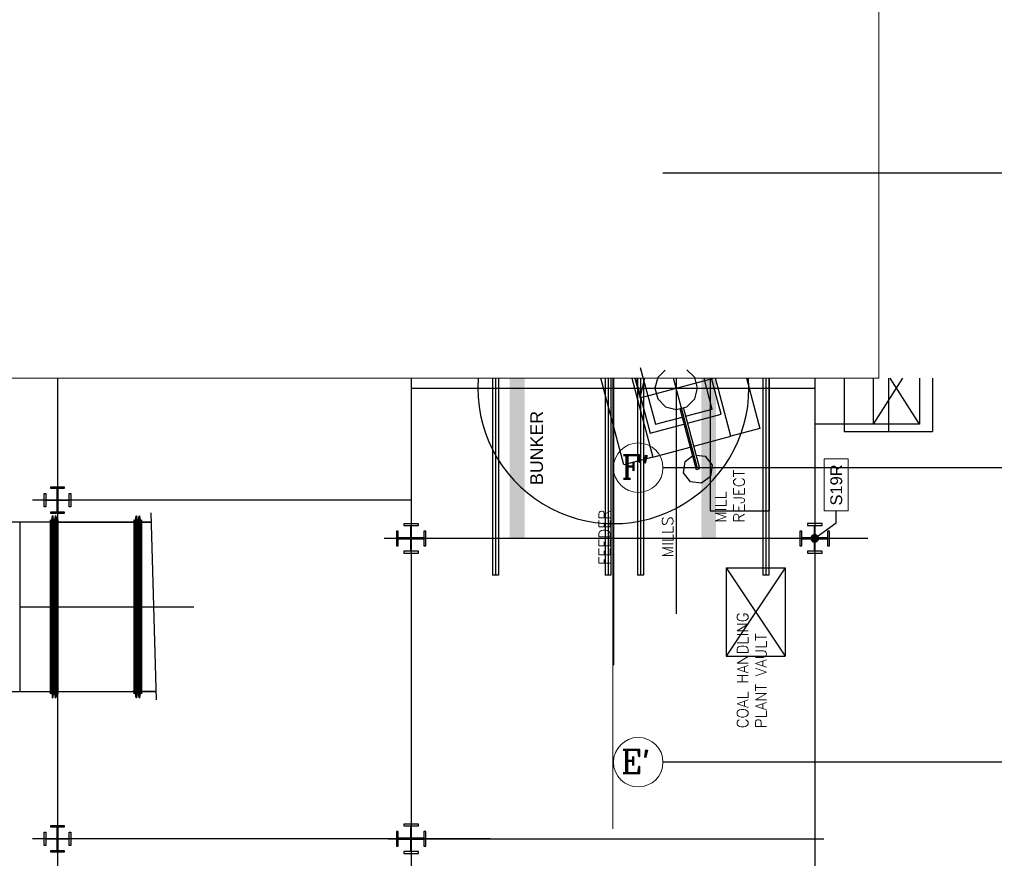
# Model space of a CAD drawing. Header units: inches. Extents: x 0 to 1544102, y -487208 to 23144100.
# Tile 26 of 256: x 37299 to 41477, y -136243 to -132683. Entities that reach past the tile are written whole.
import ezdxf
from ezdxf import colors
from ezdxf.entities.mleader import LeaderData, LeaderLine
from ezdxf.enums import TextEntityAlignment as Align
from ezdxf.math import Vec2, Vec3

# ---------------------------------------------------------------- set-up
doc = ezdxf.new("R2010")
doc.units = ezdxf.units.IN
doc.header["$LTSCALE"] = 1800
doc.header["$MEASUREMENT"] = 0
for name, pattern in [('CENTER', [2, 1.25, -0.25, 0.25, -0.25]), ('CENTER2', [1.125, 0.75, -0.125, 0.125, -0.125]), ('PHANTOM', [63.5, 31.75, -6.35, 6.35, -6.35, 6.35, -6.35])]:
    doc.linetypes.add(name, pattern=pattern)
doc.layers.get('0').update_dxf_attribs({"color": 253, "lineweight": 9})
for name, color, linetype in [('1_01_COAL_MILL_A', 7, 'Continuous'), ('1_01_FURNACE', 7, 'CENTER'), ('1_01_HOT_SA_TO_WINDBOX', 7, 'Continuous'), ('1_01_STEEL_TIER1', 7, 'Continuous'), ('1_COLD_PA_TO_APH', 7, 'Continuous'), ('4_01_HOT_PA_TO_MILLS', 7, 'Continuous'), ('CENTER', 10, 'CENTER'), ('Column-Tags', 252, 'Continuous'), ('DIMTEXT', 132, 'Continuous'), ('DIMTEXT-CL', 132, 'CENTER'), ('FUEL-MILL-CL', 32, 'CENTER'), ('GRID', 251, 'CENTER'), ('STEEL-COLUMNS-CL', 252, 'CENTER'), ('TEXT', 3, 'Continuous')]:
    doc.layers.add(name, color=color, linetype=linetype)
doc.layers.add('DIM', color=4, linetype='Continuous', lineweight=18)
doc.layers.add('Y Center---yog', color=3, linetype='CENTER2', lineweight=13)
doc.styles.add('ROMANC', font='ROMANC.SHX')
doc.styles.add('Squish', font='simplex.shx', dxfattribs={"width": 0.8})
doc.styles.get("Standard").update_dxf_attribs({"font": 'arial.ttf'})

# ---------------------------------------------------------------- blocks, each defined once
blk = doc.blocks.new('COLTAG')
at = {"transparency": 16777216}
blk.add_lwpolyline([(555, 1242), (2322, 1242), (2322, 424), (555, 424)], close=True, dxfattribs=at)
blk.add_attdef('COL', text='', height=400, dxfattribs=at).set_placement((1439, 833), align=Align.MIDDLE_CENTER)
blk = doc.blocks.new('_Dot')
at = {"color": 0, "linetype": 'ByBlock', "lineweight": -2}
blk.add_line((-0.5, 0), (-1, 0), dxfattribs=at)
at = {"color": 0, "linetype": 'ByBlock', "const_width": 0.5}
blk.add_lwpolyline([(-0.25, 0, 1), (0.25, 0, 1)], format="xyb", close=True, dxfattribs=at)

msp = doc.modelspace()

# ---------------------------------------------------------------- linework, layer by layer
at = {"color": 8}
for centre in [(39923.54, -134584.93), (39923.54, -134584.93), (39923.54, -135834.93), (39923.54, -135834.93)]:
    msp.add_circle(centre, 105.04, dxfattribs=at)
at = {"layer": '1_01_COAL_MILL_A', "color": 8}
for p, q in [((39931.53, -134159.05), (39996.24, -134400.53)), ((40037.36, -134170.9), (40006.14, -134202.13)), ((40163.11, -134202.13), (40129.94, -134168.95)), ((39862.92, -134573.1), (39764.38, -134205.33)), ((39895.86, -134205.33), (39985.59, -134540.23)), ((39911.58, -134205.33), (39974.14, -134438.8)), ((40006.14, -134202.13), (39994, -134247.44)), ((40175.25, -134247.44), (40163.11, -134202.13)), ((40237.72, -134335.83), (40202.75, -134205.33)), ((40275.99, -134357.92), (40235.1, -134205.33)), ((40316.78, -134451.49), (40250.82, -134205.33)), ((40382.3, -134205.33), (40439.46, -134418.62)), ((39994, -134247.44), (40006.14, -134292.75)), ((40163.11, -134292.75), (40175.25, -134247.44)), ((40006.14, -134292.75), (40039.31, -134325.92)), ((40129.94, -134325.92), (40163.11, -134292.75)), ((40039.31, -134325.92), (40084.62, -134338.06)), ((40084.62, -134338.06), (40129.94, -134325.92)), ((40099.63, -134334.04), (40168.86, -134592.39)), ((40184.25, -134588.27), (40115.03, -134329.92)), ((40124.72, -134366.1), (40237.72, -134335.83)), ((39996.24, -134400.53), (40109.33, -134370.23)), ((40132.81, -134396.29), (40275.99, -134357.92)), ((39974.14, -134438.8), (40117.42, -134400.41)), ((40439.46, -134418.62), (40316.78, -134451.49)), ((40158.94, -134493.79), (40316.78, -134451.49)), ((39985.59, -134540.23), (40143.54, -134497.91)), ((39985.59, -134540.23), (39862.92, -134573.1)), ((40122.38, -134559.09), (40153.53, -134535.19)), ((40168.93, -134531.1), (40207.75, -134536.22)), ((40207.75, -134536.22), (40236.88, -134574.17)), ((40116.13, -134606.52), (40122.38, -134559.09)), ((40168.86, -134592.39), (40184.25, -134588.27)), ((40236.88, -134574.17), (40230.63, -134621.59)), ((40145.25, -134644.47), (40116.13, -134606.52)), ((40230.63, -134621.59), (40192.68, -134650.71)), ((40192.68, -134650.71), (40145.25, -134644.47))]:
    msp.add_line(p, q, dxfattribs=at)
at = {"layer": '1_01_FURNACE', "color": 8}
msp.add_line((40984.83, -134205.33), (40984.83, -134430.66), dxfattribs=at)
at = {"layer": '1_01_HOT_SA_TO_WINDBOX', "color": 8}
for p, q in [((37430.04, -135544.37, 4128.13), (37430.04, -134806.62, 4128.13)), ((37430.04, -134806.62, 4128.13), (37430.42, -134806.62, 4128.13)), ((37430.04, -134806.62, 4128.13), (37430.04, -135544.37, 4128.13)), ((37430.42, -134806.62, 4128.13), (37430.04, -134806.62, 4128.13)), ((37430.04, -135544.37, 4128.13), (37430.04, -134806.62, 4128.13)), ((37430.04, -134806.62, 4128.13), (37430.42, -134806.62, 4128.13)), ((37430.04, -134806.62, 4128.13), (37430.04, -135544.37, 4128.13)), ((37430.42, -134806.62, 4128.13), (37430.04, -134806.62, 4128.13)), ((37430.42, -134806.62, 4128.13), (37430.42, -135544.37, 4128.13)), ((37430.42, -135544.37, 4128.13), (37430.42, -134806.62, 4128.13)), ((37430.42, -134806.62, 4128.13), (37430.42, -135544.37, 4128.13)), ((37430.42, -135544.37, 4128.13), (37430.42, -134806.62, 4128.13)), ((37434.17, -134816.12, 4128.13), (37438.54, -134789.12, 4128.13)), ((37438.54, -134789.12, 4128.13), (37434.17, -134816.12, 4128.13)), ((37434.17, -134816.12, 4128.13), (37438.54, -134789.12, 4128.13)), ((37438.54, -134789.12, 4128.13), (37434.17, -134816.12, 4128.13)), ((37440.42, -134789.12, 4128.13), (37438.54, -134789.12, 4128.13)), ((37438.54, -134789.12, 4128.13), (37438.54, -135561.87, 4128.13)), ((37438.54, -135561.87, 4128.13), (37438.54, -134789.12, 4128.13)), ((37440.42, -134789.12, 4128.13), (37438.54, -134789.12, 4128.13)), ((37440.42, -134789.12, 4128.13), (37438.54, -134789.12, 4128.13)), ((37438.54, -134789.12, 4128.13), (37438.54, -135561.87, 4128.13)), ((37438.54, -135561.87, 4128.13), (37438.54, -134789.12, 4128.13)), ((37440.42, -134789.12, 4128.13), (37438.54, -134789.12, 4128.13)), ((37444.79, -134816.12, 4128.13), (37440.42, -134789.12, 4128.13)), ((37440.42, -134789.12, 4128.13), (37440.42, -135561.87, 4128.13)), ((37444.79, -134816.12, 4128.13), (37440.42, -134789.12, 4128.13)), ((37440.42, -135561.87, 4128.13), (37440.42, -134789.12, 4128.13)), ((37444.79, -134816.12, 4128.13), (37440.42, -134789.12, 4128.13)), ((37440.42, -134789.12, 4128.13), (37440.42, -135561.87, 4128.13)), ((37444.79, -134816.12, 4128.13), (37440.42, -134789.12, 4128.13)), ((37440.42, -135561.87, 4128.13), (37440.42, -134789.12, 4128.13)), ((37451.04, -134789.12, 4128.13), (37446.67, -134816.12, 4128.13)), ((37446.67, -134816.12, 4128.13), (37451.04, -134789.12, 4128.13)), ((37451.04, -134789.12, 4128.13), (37446.67, -134816.12, 4128.13)), ((37446.67, -134816.12, 4128.13), (37451.04, -134789.12, 4128.13)), ((37452.92, -134789.12, 4128.13), (37451.04, -134789.12, 4128.13)), ((37451.04, -134789.12, 4128.13), (37451.04, -135561.87, 4128.13)), ((37451.04, -134789.12, 4128.13), (37452.92, -134789.12, 4128.13)), ((37451.04, -135561.87, 4128.13), (37451.04, -134789.12, 4128.13)), ((37452.92, -134789.12, 4128.13), (37451.04, -134789.12, 4128.13)), ((37451.04, -134789.12, 4128.13), (37451.04, -135561.87, 4128.13)), ((37451.04, -134789.12, 4128.13), (37452.92, -134789.12, 4128.13)), ((37451.04, -135561.87, 4128.13), (37451.04, -134789.12, 4128.13)), ((37457.29, -134816.12, 4128.13), (37452.92, -134789.12, 4128.13)), ((37452.92, -134789.12, 4128.13), (37452.92, -135561.87, 4128.13)), ((37452.92, -134789.12, 4128.13), (37452.92, -135561.87, 4128.13)), ((37452.92, -134789.12, 4128.13), (37457.29, -134816.12, 4128.13)), ((37457.29, -134816.12, 4128.13), (37452.92, -134789.12, 4128.13)), ((37452.92, -134789.12, 4128.13), (37452.92, -135561.87, 4128.13)), ((37452.92, -134789.12, 4128.13), (37452.92, -135561.87, 4128.13)), ((37452.92, -134789.12, 4128.13), (37457.29, -134816.12, 4128.13)), ((37460.92, -135544.37, 4128.13), (37460.92, -134806.62, 4128.13)), ((37460.92, -134806.62, 4128.13), (37461.29, -134806.62, 4128.13)), ((37460.92, -134806.62, 4128.13), (37460.92, -135544.37, 4128.13)), ((37461.29, -134806.62, 4128.13), (37460.92, -134806.62, 4128.13)), ((37460.92, -135544.37, 4128.13), (37460.92, -134806.62, 4128.13)), ((37460.92, -134806.62, 4128.13), (37461.29, -134806.62, 4128.13)), ((37460.92, -134806.62, 4128.13), (37460.92, -135544.37, 4128.13)), ((37461.29, -134806.62, 4128.13), (37460.92, -134806.62, 4128.13)), ((37461.29, -134806.62, 4128.13), (37461.29, -135544.37, 4128.13)), ((37461.29, -135544.37, 4128.13), (37461.29, -134806.62, 4128.13)), ((37461.29, -134806.62, 4128.13), (37461.29, -135544.37, 4128.13)), ((37461.29, -135544.37, 4128.13), (37461.29, -134806.62, 4128.13)), ((37784.79, -134806.62, 4128.13), (37784.79, -135544.37, 4128.13)), ((37785.17, -134806.62, 4128.13), (37784.79, -134806.62, 4128.13)), ((37784.79, -135544.37, 4128.13), (37784.79, -134806.62, 4128.13)), ((37784.79, -134806.62, 4128.13), (37785.17, -134806.62, 4128.13)), ((37784.79, -134806.62, 4128.13), (37784.79, -135544.37, 4128.13)), ((37785.17, -134806.62, 4128.13), (37784.79, -134806.62, 4128.13)), ((37784.79, -135544.37, 4128.13), (37784.79, -134806.62, 4128.13)), ((37784.79, -134806.62, 4128.13), (37785.17, -134806.62, 4128.13)), ((37785.17, -135544.37, 4128.13), (37785.17, -134806.62, 4128.13)), ((37785.17, -134806.62, 4128.13), (37785.17, -135544.37, 4128.13)), ((37785.17, -135544.37, 4128.13), (37785.17, -134806.62, 4128.13)), ((37785.17, -134806.62, 4128.13), (37785.17, -135544.37, 4128.13)), ((37788.92, -134816.12, 4128.13), (37793.29, -134789.12, 4128.13)), ((37788.92, -134816.12, 4128.13), (37793.29, -134789.12, 4128.13)), ((37788.92, -134816.12, 4128.13), (37793.29, -134789.12, 4128.13)), ((37788.92, -134816.12, 4128.13), (37793.29, -134789.12, 4128.13)), ((37793.29, -135561.87, 4128.13), (37793.29, -134789.12, 4128.13)), ((37793.29, -134789.12, 4128.13), (37795.17, -134789.12, 4128.13)), ((37793.29, -134789.12, 4128.13), (37793.29, -135561.87, 4128.13)), ((37793.29, -134789.12, 4128.13), (37795.17, -134789.12, 4128.13)), ((37793.29, -135561.87, 4128.13), (37793.29, -134789.12, 4128.13)), ((37793.29, -134789.12, 4128.13), (37795.17, -134789.12, 4128.13)), ((37793.29, -134789.12, 4128.13), (37793.29, -135561.87, 4128.13)), ((37793.29, -134789.12, 4128.13), (37795.17, -134789.12, 4128.13)), ((37795.17, -135561.87, 4128.13), (37795.17, -134789.12, 4128.13)), ((37795.17, -134789.12, 4128.13), (37799.54, -134816.12, 4128.13)), ((37795.17, -134789.12, 4128.13), (37799.54, -134816.12, 4128.13)), ((37795.17, -135561.87, 4128.13), (37795.17, -134789.12, 4128.13)), ((37795.17, -135561.87, 4128.13), (37795.17, -134789.12, 4128.13)), ((37795.17, -134789.12, 4128.13), (37799.54, -134816.12, 4128.13)), ((37795.17, -134789.12, 4128.13), (37799.54, -134816.12, 4128.13)), ((37795.17, -135561.87, 4128.13), (37795.17, -134789.12, 4128.13)), ((37801.42, -134816.12, 4128.13), (37805.79, -134789.12, 4128.13)), ((37801.42, -134816.12, 4128.13), (37805.79, -134789.12, 4128.13)), ((37801.42, -134816.12, 4128.13), (37805.79, -134789.12, 4128.13)), ((37801.42, -134816.12, 4128.13), (37805.79, -134789.12, 4128.13)), ((37805.79, -135561.87, 4128.13), (37805.79, -134789.12, 4128.13)), ((37805.79, -134789.12, 4128.13), (37807.67, -134789.12, 4128.13)), ((37805.79, -134789.12, 4128.13), (37807.67, -134789.12, 4128.13)), ((37805.79, -134789.12, 4128.13), (37805.79, -135561.87, 4128.13)), ((37805.79, -135561.87, 4128.13), (37805.79, -134789.12, 4128.13)), ((37805.79, -134789.12, 4128.13), (37807.67, -134789.12, 4128.13)), ((37805.79, -134789.12, 4128.13), (37807.67, -134789.12, 4128.13)), ((37805.79, -134789.12, 4128.13), (37805.79, -135561.87, 4128.13)), ((37807.67, -135561.87, 4128.13), (37807.67, -134789.12, 4128.13)), ((37807.67, -134789.12, 4128.13), (37812.04, -134816.12, 4128.13)), ((37807.67, -135561.87, 4128.13), (37807.67, -134789.12, 4128.13)), ((37807.67, -134789.12, 4128.13), (37812.04, -134816.12, 4128.13)), ((37807.67, -135561.87, 4128.13), (37807.67, -134789.12, 4128.13)), ((37807.67, -134789.12, 4128.13), (37812.04, -134816.12, 4128.13)), ((37807.67, -135561.87, 4128.13), (37807.67, -134789.12, 4128.13)), ((37807.67, -134789.12, 4128.13), (37812.04, -134816.12, 4128.13)), ((37815.67, -134806.62, 4128.13), (37815.67, -135544.37, 4128.13)), ((37816.04, -134806.62, 4128.13), (37815.67, -134806.62, 4128.13)), ((37815.67, -135544.37, 4128.13), (37815.67, -134806.62, 4128.13)), ((37815.67, -134806.62, 4128.13), (37816.04, -134806.62, 4128.13)), ((37815.67, -134806.62, 4128.13), (37815.67, -135544.37, 4128.13)), ((37816.04, -134806.62, 4128.13), (37815.67, -134806.62, 4128.13)), ((37815.67, -135544.37, 4128.13), (37815.67, -134806.62, 4128.13)), ((37815.67, -134806.62, 4128.13), (37816.04, -134806.62, 4128.13)), ((37816.04, -135544.37, 4128.13), (37816.04, -134806.62, 4128.13)), ((37816.04, -134806.62, 4128.13), (37816.04, -135544.37, 4128.13)), ((37816.04, -135544.37, 4128.13), (37816.04, -134806.62, 4128.13)), ((37816.04, -134806.62, 4128.13), (37816.04, -135544.37, 4128.13)), ((37430.04, -134816.12, 4128.13), (37179.54, -134816.12, 4128.13)), ((37430.04, -134816.12, 4128.13), (37299.42, -134816.12, 4128.13)), ((37299.42, -134816.12, 4128.13), (37299.42, -135534.87, 4128.13)), ((37299.42, -134816.12, 4128.13), (37299.42, -135534.87, 4128.13)), ((37430.04, -134816.12, 4128.13), (37299.42, -134816.12, 4128.13)), ((37430.04, -134816.12, 4128.13), (37299.42, -134816.12, 4128.13)), ((37299.42, -134816.12, 4128.13), (37299.42, -135534.87, 4128.13)), ((37299.42, -134816.12, 4128.13), (37299.42, -135534.87, 4128.13)), ((37430.04, -135534.87, 4128.13), (37430.04, -134816.12, 4128.13)), ((37430.04, -134816.12, 4128.13), (37430.04, -135534.87, 4128.13)), ((37430.04, -135534.87, 4128.13), (37430.04, -134816.12, 4128.13)), ((37430.04, -134816.12, 4128.13), (37430.04, -135534.87, 4128.13)), ((37430.42, -134816.12, 4128.13), (37430.42, -135534.87, 4128.13)), ((37434.17, -134816.12, 4128.13), (37430.42, -134816.12, 4128.13)), ((37430.42, -135534.87, 4128.13), (37430.42, -134816.12, 4128.13)), ((37430.42, -134816.12, 4128.13), (37434.17, -134816.12, 4128.13)), ((37430.42, -134816.12, 4128.13), (37430.42, -135534.87, 4128.13)), ((37434.17, -134816.12, 4128.13), (37430.42, -134816.12, 4128.13)), ((37430.42, -135534.87, 4128.13), (37430.42, -134816.12, 4128.13)), ((37430.42, -134816.12, 4128.13), (37434.17, -134816.12, 4128.13)), ((37434.17, -135534.87, 4128.13), (37434.17, -134816.12, 4128.13)), ((37434.17, -134816.12, 4128.13), (37434.17, -135534.87, 4128.13)), ((37434.17, -135534.87, 4128.13), (37434.17, -134816.12, 4128.13)), ((37434.17, -134816.12, 4128.13), (37434.17, -135534.87, 4128.13)), ((37444.79, -134816.12, 4128.13), (37444.79, -135534.87, 4128.13)), ((37446.67, -134816.12, 4128.13), (37444.79, -134816.12, 4128.13)), ((37446.67, -134816.12, 4128.13), (37444.79, -134816.12, 4128.13)), ((37444.79, -134816.12, 4128.13), (37444.79, -135534.87, 4128.13)), ((37444.79, -134816.12, 4128.13), (37444.79, -135534.87, 4128.13)), ((37446.67, -134816.12, 4128.13), (37444.79, -134816.12, 4128.13)), ((37446.67, -134816.12, 4128.13), (37444.79, -134816.12, 4128.13)), ((37444.79, -134816.12, 4128.13), (37444.79, -135534.87, 4128.13)), ((37446.67, -135534.87, 4128.13), (37446.67, -134816.12, 4128.13)), ((37446.67, -135534.87, 4128.13), (37446.67, -134816.12, 4128.13)), ((37446.67, -135534.87, 4128.13), (37446.67, -134816.12, 4128.13)), ((37446.67, -135534.87, 4128.13), (37446.67, -134816.12, 4128.13)), ((37457.29, -134816.12, 4128.13), (37457.29, -135534.87, 4128.13)), ((37460.92, -134816.12, 4128.13), (37457.29, -134816.12, 4128.13)), ((37457.29, -134816.12, 4128.13), (37460.92, -134816.12, 4128.13)), ((37457.29, -134816.12, 4128.13), (37457.29, -135534.87, 4128.13)), ((37457.29, -134816.12, 4128.13), (37457.29, -135534.87, 4128.13)), ((37460.92, -134816.12, 4128.13), (37457.29, -134816.12, 4128.13)), ((37457.29, -134816.12, 4128.13), (37460.92, -134816.12, 4128.13)), ((37457.29, -134816.12, 4128.13), (37457.29, -135534.87, 4128.13)), ((37460.92, -134816.12, 4128.13), (37460.92, -135534.87, 4128.13)), ((37460.92, -134816.12, 4128.13), (37460.92, -135534.87, 4128.13)), ((37460.92, -134816.12, 4128.13), (37460.92, -135534.87, 4128.13)), ((37460.92, -134816.12, 4128.13), (37460.92, -135534.87, 4128.13)), ((37461.29, -134816.12, 4128.13), (37784.79, -134816.12, 4128.13)), ((37461.29, -134816.12, 4128.13), (37461.29, -135534.87, 4128.13)), ((37461.29, -134816.12, 4128.13), (37461.29, -135534.87, 4128.13)), ((37784.79, -134816.12, 4128.13), (37461.29, -134816.12, 4128.13)), ((37461.29, -134816.12, 4128.13), (37784.79, -134816.12, 4128.13)), ((37461.29, -134816.12, 4128.13), (37461.29, -135534.87, 4128.13)), ((37461.29, -134816.12, 4128.13), (37461.29, -135534.87, 4128.13)), ((37784.79, -134816.12, 4128.13), (37461.29, -134816.12, 4128.13)), ((37597.29, -134816.12, 4128.13), (37672.29, -134816.12, 4128.13)), ((37597.29, -134816.12, 4128.13), (37672.29, -134816.12, 4128.13)), ((37784.79, -134816.12, 4128.13), (37784.79, -135534.87, 4128.13)), ((37784.79, -135534.87, 4128.13), (37784.79, -134816.12, 4128.13)), ((37784.79, -134816.12, 4128.13), (37784.79, -135534.87, 4128.13)), ((37784.79, -135534.87, 4128.13), (37784.79, -134816.12, 4128.13)), ((37785.17, -135534.87, 4128.13), (37785.17, -134816.12, 4128.13)), ((37788.92, -134816.12, 4128.13), (37785.17, -134816.12, 4128.13)), ((37785.17, -134816.12, 4128.13), (37785.17, -135534.87, 4128.13)), ((37788.92, -134816.12, 4128.13), (37785.17, -134816.12, 4128.13)), ((37785.17, -135534.87, 4128.13), (37785.17, -134816.12, 4128.13)), ((37788.92, -134816.12, 4128.13), (37785.17, -134816.12, 4128.13)), ((37785.17, -134816.12, 4128.13), (37785.17, -135534.87, 4128.13)), ((37788.92, -134816.12, 4128.13), (37785.17, -134816.12, 4128.13)), ((37788.92, -135534.87, 4128.13), (37788.92, -134816.12, 4128.13)), ((37788.92, -135534.87, 4128.13), (37788.92, -134816.12, 4128.13)), ((37788.92, -135534.87, 4128.13), (37788.92, -134816.12, 4128.13)), ((37788.92, -135534.87, 4128.13), (37788.92, -134816.12, 4128.13)), ((37799.54, -135534.87, 4128.13), (37799.54, -134816.12, 4128.13)), ((37799.54, -134816.12, 4128.13), (37801.42, -134816.12, 4128.13)), ((37799.54, -134816.12, 4128.13), (37801.42, -134816.12, 4128.13)), ((37799.54, -135534.87, 4128.13), (37799.54, -134816.12, 4128.13)), ((37799.54, -135534.87, 4128.13), (37799.54, -134816.12, 4128.13)), ((37799.54, -134816.12, 4128.13), (37801.42, -134816.12, 4128.13)), ((37799.54, -134816.12, 4128.13), (37801.42, -134816.12, 4128.13)), ((37799.54, -135534.87, 4128.13), (37799.54, -134816.12, 4128.13)), ((37801.42, -134816.12, 4128.13), (37801.42, -135534.87, 4128.13)), ((37801.42, -134816.12, 4128.13), (37801.42, -135534.87, 4128.13)), ((37801.42, -134816.12, 4128.13), (37801.42, -135534.87, 4128.13)), ((37801.42, -134816.12, 4128.13), (37801.42, -135534.87, 4128.13)), ((37812.04, -135534.87, 4128.13), (37812.04, -134816.12, 4128.13)), ((37812.04, -134816.12, 4128.13), (37815.67, -134816.12, 4128.13)), ((37812.04, -134816.12, 4128.13), (37815.67, -134816.12, 4128.13)), ((37812.04, -135534.87, 4128.13), (37812.04, -134816.12, 4128.13)), ((37812.04, -135534.87, 4128.13), (37812.04, -134816.12, 4128.13)), ((37812.04, -134816.12, 4128.13), (37815.67, -134816.12, 4128.13)), ((37812.04, -134816.12, 4128.13), (37815.67, -134816.12, 4128.13)), ((37812.04, -135534.87, 4128.13), (37812.04, -134816.12, 4128.13)), ((37815.67, -134816.12, 4128.13), (37815.67, -135534.87, 4128.13)), ((37815.67, -134816.12, 4128.13), (37815.67, -135534.87, 4128.13)), ((37815.67, -134816.12, 4128.13), (37815.67, -135534.87, 4128.13)), ((37815.67, -134816.12, 4128.13), (37815.67, -135534.87, 4128.13)), ((37816.04, -134816.12, 4128.13), (37857.56, -134816.12, 4128.13)), ((37857.56, -134816.12, 4128.13), (37816.04, -134816.12, 4128.13)), ((37816.04, -134816.12, 4128.13), (37816.04, -135534.87, 4128.13)), ((37816.04, -134816.12, 4128.13), (37816.04, -135534.87, 4128.13)), ((37857.56, -134816.12, 4128.13), (37816.04, -134816.12, 4128.13)), ((37816.04, -135534.87, 4128.13), (37816.04, -134816.12, 4128.13)), ((37816.04, -135534.87, 4128.13), (37816.04, -134816.12, 4128.13)), ((37816.04, -134816.12, 4128.13), (37857.56, -134816.12, 4128.13)), ((37299.42, -135175.5, 4128.13), (37430.04, -135175.5, 4128.13)), ((37299.42, -135175.5, 4128.13), (37430.04, -135175.5, 4128.13)), ((37461.29, -135175.5, 4128.13), (37430.04, -135175.5, 4128.13)), ((37461.29, -135175.5, 4128.13), (37430.04, -135175.5, 4128.13)), ((37461.29, -135175.5, 4128.13), (37784.79, -135175.5, 4128.13)), ((37461.29, -135175.5, 4128.13), (37784.79, -135175.5, 4128.13)), ((37816.04, -135175.5, 4128.13), (37784.79, -135175.5, 4128.13)), ((37816.04, -135175.5, 4128.13), (37784.79, -135175.5, 4128.13)), ((37816.04, -135175.5, 4128.13), (38037.92, -135175.5, 4128.13)), ((37816.04, -135175.5, 4128.13), (38037.92, -135175.5, 4128.13)), ((37179.54, -135534.87, 4128.13), (37430.04, -135534.87, 4128.13)), ((37299.42, -135534.87, 4128.13), (37430.04, -135534.87, 4128.13)), ((37299.42, -135534.87, 4128.13), (37430.04, -135534.87, 4128.13)), ((37299.42, -135534.87, 4128.13), (37430.04, -135534.87, 4128.13)), ((37430.42, -135544.37, 4128.13), (37430.04, -135544.37, 4128.13)), ((37430.04, -135544.37, 4128.13), (37430.42, -135544.37, 4128.13)), ((37430.42, -135544.37, 4128.13), (37430.04, -135544.37, 4128.13)), ((37430.04, -135544.37, 4128.13), (37430.42, -135544.37, 4128.13)), ((37430.42, -135534.87, 4128.13), (37434.17, -135534.87, 4128.13)), ((37434.17, -135534.87, 4128.13), (37430.42, -135534.87, 4128.13)), ((37430.42, -135534.87, 4128.13), (37434.17, -135534.87, 4128.13)), ((37434.17, -135534.87, 4128.13), (37430.42, -135534.87, 4128.13)), ((37434.17, -135534.87, 4128.13), (37438.54, -135561.87, 4128.13)), ((37434.17, -135534.87, 4128.13), (37438.54, -135561.87, 4128.13)), ((37434.17, -135534.87, 4128.13), (37438.54, -135561.87, 4128.13)), ((37434.17, -135534.87, 4128.13), (37438.54, -135561.87, 4128.13)), ((37440.42, -135561.87, 4128.13), (37444.79, -135534.87, 4128.13)), ((37440.42, -135561.87, 4128.13), (37444.79, -135534.87, 4128.13)), ((37440.42, -135561.87, 4128.13), (37444.79, -135534.87, 4128.13)), ((37440.42, -135561.87, 4128.13), (37444.79, -135534.87, 4128.13)), ((37444.79, -135534.87, 4128.13), (37446.67, -135534.87, 4128.13)), ((37444.79, -135534.87, 4128.13), (37446.67, -135534.87, 4128.13)), ((37444.79, -135534.87, 4128.13), (37446.67, -135534.87, 4128.13)), ((37444.79, -135534.87, 4128.13), (37446.67, -135534.87, 4128.13)), ((37446.67, -135534.87, 4128.13), (37451.04, -135561.87, 4128.13)), ((37451.04, -135561.87, 4128.13), (37446.67, -135534.87, 4128.13)), ((37446.67, -135534.87, 4128.13), (37451.04, -135561.87, 4128.13)), ((37451.04, -135561.87, 4128.13), (37446.67, -135534.87, 4128.13)), ((37452.92, -135561.87, 4128.13), (37457.29, -135534.87, 4128.13)), ((37457.29, -135534.87, 4128.13), (37452.92, -135561.87, 4128.13)), ((37452.92, -135561.87, 4128.13), (37457.29, -135534.87, 4128.13)), ((37457.29, -135534.87, 4128.13), (37452.92, -135561.87, 4128.13)), ((37457.29, -135534.87, 4128.13), (37460.92, -135534.87, 4128.13)), ((37460.92, -135534.87, 4128.13), (37457.29, -135534.87, 4128.13)), ((37457.29, -135534.87, 4128.13), (37460.92, -135534.87, 4128.13)), ((37460.92, -135534.87, 4128.13), (37457.29, -135534.87, 4128.13)), ((37461.29, -135544.37, 4128.13), (37460.92, -135544.37, 4128.13)), ((37460.92, -135544.37, 4128.13), (37461.29, -135544.37, 4128.13)), ((37461.29, -135544.37, 4128.13), (37460.92, -135544.37, 4128.13)), ((37460.92, -135544.37, 4128.13), (37461.29, -135544.37, 4128.13)), ((37461.29, -135534.87, 4128.13), (37784.79, -135534.87, 4128.13)), ((37461.29, -135534.87, 4128.13), (37784.79, -135534.87, 4128.13)), ((37461.29, -135534.87, 4128.13), (37784.79, -135534.87, 4128.13)), ((37461.29, -135534.87, 4128.13), (37784.79, -135534.87, 4128.13)), ((37879.07, -135534.87, 4128.13), (37778.54, -135534.87, 4128.13)), ((37784.79, -135544.37, 4128.13), (37785.17, -135544.37, 4128.13)), ((37785.17, -135544.37, 4128.13), (37784.79, -135544.37, 4128.13)), ((37784.79, -135544.37, 4128.13), (37785.17, -135544.37, 4128.13)), ((37785.17, -135544.37, 4128.13), (37784.79, -135544.37, 4128.13)), ((37785.17, -135534.87, 4128.13), (37788.92, -135534.87, 4128.13)), ((37785.17, -135534.87, 4128.13), (37788.92, -135534.87, 4128.13)), ((37785.17, -135534.87, 4128.13), (37788.92, -135534.87, 4128.13)), ((37785.17, -135534.87, 4128.13), (37788.92, -135534.87, 4128.13)), ((37788.92, -135534.87, 4128.13), (37793.29, -135561.87, 4128.13)), ((37793.29, -135561.87, 4128.13), (37788.92, -135534.87, 4128.13)), ((37788.92, -135534.87, 4128.13), (37793.29, -135561.87, 4128.13)), ((37793.29, -135561.87, 4128.13), (37788.92, -135534.87, 4128.13)), ((37799.54, -135534.87, 4128.13), (37795.17, -135561.87, 4128.13)), ((37799.54, -135534.87, 4128.13), (37795.17, -135561.87, 4128.13)), ((37799.54, -135534.87, 4128.13), (37795.17, -135561.87, 4128.13)), ((37799.54, -135534.87, 4128.13), (37795.17, -135561.87, 4128.13)), ((37801.42, -135534.87, 4128.13), (37799.54, -135534.87, 4128.13)), ((37801.42, -135534.87, 4128.13), (37799.54, -135534.87, 4128.13)), ((37801.42, -135534.87, 4128.13), (37799.54, -135534.87, 4128.13)), ((37801.42, -135534.87, 4128.13), (37799.54, -135534.87, 4128.13)), ((37805.79, -135561.87, 4128.13), (37801.42, -135534.87, 4128.13)), ((37801.42, -135534.87, 4128.13), (37805.79, -135561.87, 4128.13)), ((37805.79, -135561.87, 4128.13), (37801.42, -135534.87, 4128.13)), ((37801.42, -135534.87, 4128.13), (37805.79, -135561.87, 4128.13)), ((37812.04, -135534.87, 4128.13), (37807.67, -135561.87, 4128.13)), ((37807.67, -135561.87, 4128.13), (37812.04, -135534.87, 4128.13)), ((37812.04, -135534.87, 4128.13), (37807.67, -135561.87, 4128.13)), ((37807.67, -135561.87, 4128.13), (37812.04, -135534.87, 4128.13)), ((37815.67, -135534.87, 4128.13), (37812.04, -135534.87, 4128.13)), ((37812.04, -135534.87, 4128.13), (37815.67, -135534.87, 4128.13)), ((37815.67, -135534.87, 4128.13), (37812.04, -135534.87, 4128.13)), ((37812.04, -135534.87, 4128.13), (37815.67, -135534.87, 4128.13)), ((37815.67, -135544.37, 4128.13), (37816.04, -135544.37, 4128.13)), ((37816.04, -135544.37, 4128.13), (37815.67, -135544.37, 4128.13)), ((37815.67, -135544.37, 4128.13), (37816.04, -135544.37, 4128.13)), ((37816.04, -135544.37, 4128.13), (37815.67, -135544.37, 4128.13)), ((37879.07, -135534.87, 4128.13), (37816.04, -135534.87, 4128.13)), ((37816.04, -135534.87, 4128.13), (37879.07, -135534.87, 4128.13)), ((37879.07, -135534.87, 4128.13), (37816.04, -135534.87, 4128.13)), ((37879.07, -135534.87, 4128.13), (37816.04, -135534.87, 4128.13)), ((37438.54, -135561.87, 4128.13), (37440.42, -135561.87, 4128.13)), ((37438.54, -135561.87, 4128.13), (37440.42, -135561.87, 4128.13)), ((37438.54, -135561.87, 4128.13), (37440.42, -135561.87, 4128.13)), ((37438.54, -135561.87, 4128.13), (37440.42, -135561.87, 4128.13)), ((37451.04, -135561.87, 4128.13), (37452.92, -135561.87, 4128.13)), ((37452.92, -135561.87, 4128.13), (37451.04, -135561.87, 4128.13)), ((37451.04, -135561.87, 4128.13), (37452.92, -135561.87, 4128.13)), ((37452.92, -135561.87, 4128.13), (37451.04, -135561.87, 4128.13)), ((37795.17, -135561.87, 4128.13), (37793.29, -135561.87, 4128.13)), ((37795.17, -135561.87, 4128.13), (37793.29, -135561.87, 4128.13)), ((37795.17, -135561.87, 4128.13), (37793.29, -135561.87, 4128.13)), ((37795.17, -135561.87, 4128.13), (37793.29, -135561.87, 4128.13)), ((37807.67, -135561.87, 4128.13), (37805.79, -135561.87, 4128.13)), ((37805.79, -135561.87, 4128.13), (37807.67, -135561.87, 4128.13)), ((37807.67, -135561.87, 4128.13), (37805.79, -135561.87, 4128.13)), ((37805.79, -135561.87, 4128.13), (37807.67, -135561.87, 4128.13))]:
    msp.add_line(p, q, dxfattribs=at)
at = {"layer": '1_01_STEEL_TIER1', "color": 8}
for points in [[(37431.71, -134771.69), (37458.27, -134771.69), (37458.27, -134724), (37410.59, -134724), (37410.59, -134750.56), (37403.59, -134750.56), (37403.59, -134694.31), (37410.59, -134694.31), (37410.59, -134720.87), (37458.27, -134720.87), (37458.27, -134673.19), (37431.71, -134673.19), (37431.71, -134666.19), (37487.96, -134666.19), (37487.96, -134673.19), (37461.4, -134673.19), (37461.4, -134720.87), (37509.09, -134720.87), (37509.09, -134694.31), (37516.09, -134694.31), (37516.09, -134750.56), (37509.09, -134750.56), (37509.09, -134724), (37461.4, -134724), (37461.4, -134771.69), (37487.96, -134771.69), (37487.96, -134778.69), (37431.71, -134778.69)], [(37431.7, -136209.19), (37458.27, -136209.19), (37458.27, -136161.5), (37410.58, -136161.5), (37410.58, -136188.06), (37403.58, -136188.06), (37403.58, -136131.81), (37410.58, -136131.81), (37410.58, -136158.38), (37458.27, -136158.38), (37458.27, -136110.69), (37431.7, -136110.69), (37431.7, -136103.69), (37487.95, -136103.69), (37487.95, -136110.69), (37461.39, -136110.69), (37461.39, -136158.38), (37509.08, -136158.38), (37509.08, -136131.81), (37516.08, -136131.81), (37516.08, -136188.06), (37509.08, -136188.06), (37509.08, -136161.5), (37461.39, -136161.5), (37461.39, -136209.19), (37487.95, -136209.19), (37487.95, -136216.19), (37431.7, -136216.19)]]:
    msp.add_lwpolyline(points, close=True, dxfattribs=at)
for points in [[(39022.33, -134916.23), (39022.33, -134853.73), (39014.45, -134853.73), (39014.45, -134882.98), (38961.83, -134882.98), (38961.83, -134830.36), (38991.08, -134830.36), (38991.08, -134822.48), (38928.58, -134822.48), (38928.58, -134830.36), (38957.83, -134830.36), (38957.83, -134882.98), (38905.2, -134882.98), (38905.2, -134853.73), (38897.33, -134853.73), (38897.33, -134916.23), (38905.2, -134916.23), (38905.2, -134886.98), (38957.83, -134886.98), (38957.83, -134939.61), (38928.58, -134939.61), (38928.58, -134947.48), (38991.08, -134947.48), (38991.08, -134939.61), (38961.83, -134939.61), (38961.83, -134886.98), (39014.45, -134886.98), (39014.45, -134916.23), (39022.33, -134916.23)], [(40734.82, -134916.19), (40734.82, -134853.69), (40726.95, -134853.69), (40726.95, -134882.94), (40674.32, -134882.94), (40674.32, -134830.31), (40703.57, -134830.31), (40703.57, -134822.44), (40641.07, -134822.44), (40641.07, -134830.31), (40670.32, -134830.31), (40670.32, -134882.94), (40617.7, -134882.94), (40617.7, -134853.69), (40609.82, -134853.69), (40609.82, -134916.19), (40617.7, -134916.19), (40617.7, -134886.94), (40670.32, -134886.94), (40670.32, -134939.56), (40641.07, -134939.56), (40641.07, -134947.44), (40703.57, -134947.44), (40703.57, -134939.56), (40674.32, -134939.56), (40674.32, -134886.94), (40726.95, -134886.94), (40726.95, -134916.19), (40734.82, -134916.19)], [(39022.33, -136191.23), (39022.33, -136128.73), (39014.45, -136128.73), (39014.45, -136157.98), (38961.83, -136157.98), (38961.83, -136105.36), (38991.08, -136105.36), (38991.08, -136097.48), (38928.58, -136097.48), (38928.58, -136105.36), (38957.83, -136105.36), (38957.83, -136157.98), (38905.2, -136157.98), (38905.2, -136128.73), (38897.33, -136128.73), (38897.33, -136191.23), (38905.2, -136191.23), (38905.2, -136161.98), (38957.83, -136161.98), (38957.83, -136214.61), (38928.58, -136214.61), (38928.58, -136222.48), (38991.08, -136222.48), (38991.08, -136214.61), (38961.83, -136214.61), (38961.83, -136161.98), (39014.45, -136161.98), (39014.45, -136191.23), (39022.33, -136191.23)]]:
    msp.add_lwpolyline(points, dxfattribs=at)
at = {"layer": '1_COLD_PA_TO_APH', "color": 8}
for p, q in [((40797.33, -134205.33), (40797.33, -134430.66)), ((41172.33, -134205.33), (41172.33, -134430.66)), ((40946.45, -134399.41), (40672.33, -134399.41)), ((40297.33, -135009.94), (40547.33, -135009.94)), ((40297.33, -135009.94), (40297.33, -135384.94)), ((40547.33, -135009.94), (40547.33, -135384.94)), ((40297.33, -135384.94), (40547.33, -135384.94))]:
    msp.add_line(p, q, dxfattribs=at)
at = {"layer": '1_COLD_PA_TO_APH', "color": 8, "elevation": 4128.13}
msp.add_lwpolyline([(41116.45, -134205.33), (41116.45, -134399.41), (40921.45, -134399.41), (40921.45, -134205.33)], dxfattribs=at)
at = {"layer": '4_01_HOT_PA_TO_MILLS', "color": 8}
for p, q in [((40921.45, -134399.41, 4128.13), (41045.64, -134205.33, 4128.13)), ((41116.45, -134399.41, 4128.13), (40992.26, -134205.33, 4128.13))]:
    msp.add_line(p, q, dxfattribs=at)
at = {"layer": 'CENTER', "color": 8}
for p, q in [((39818.1, -134205.33), (39818.1, -135423.69)), ((40175.45, -134586.42), (40073.34, -134205.33)), ((40084.85, -134205.33), (40084.85, -135204.88)), ((38959.83, -134247.44), (40672.33, -134247.44))]:
    msp.add_line(p, q, dxfattribs=at)
at = {"layer": 'DIM'}
msp.add_lwpolyline([(29443.81, -134205.33), (40944.99, -134205.33), (40944.99, -131445.04), (45545.46, -136965.61), (45545.46, -134205.33), (57046.65, -134205.33)], dxfattribs=at)
at = {"layer": 'DIMTEXT', "color": 8}
for p, q in [((40228.58, -134205.33), (40228.58, -134768.67)), ((40478.58, -134205.33), (40478.58, -134768.67)), ((40797.33, -134430.66), (41172.33, -134430.66)), ((37880.11, -135569.94, 4128.13), (37856.36, -134776.19, 4128.13)), ((40228.58, -134768.67), (40478.58, -134768.67)), ((40297.33, -135009.94), (40547.33, -135384.94)), ((40547.33, -135009.94), (40297.33, -135384.94))]:
    msp.add_line(p, q, dxfattribs=at)
msp.add_arc((39818.1, -134247.28), 575.15, 175.8165, 4.1835, dxfattribs=at)
at = {"layer": 'DIMTEXT-CL', "color": 8}
for p, q in [((40672.33, -134865.56), (40672.33, -137894.98)), ((38862.33, -136159.94), (40711.65, -136159.94))]:
    msp.add_line(p, q, dxfattribs=at)
at = {"layer": 'FUEL-MILL-CL', "color": 8, "linetype": 'PHANTOM'}
for p, q in [((39908.97, -134205.33), (39931.28, -134288.58)), ((39931.28, -134288.58), (39952.09, -134205.33)), ((39931.28, -134288.58), (40237.97, -134206.41)), ((40236.92, -134205.33), (40237.97, -134206.41)), ((40237.97, -134206.41), (40237.68, -134205.33))]:
    msp.add_line(p, q, dxfattribs=at)
at = {"layer": 'GRID', "color": 8}
for p, q in [((45066.08, -133334.93), (40028.58, -133334.93)), ((45066.08, -134584.93), (40028.58, -134584.93)), ((45066.08, -135834.93), (40028.58, -135834.93))]:
    msp.add_line(p, q, dxfattribs=at)
at = {"layer": 'STEEL-COLUMNS-CL', "color": 8}
for p, q in [((37459.83, -134205.33), (37459.83, -137557.44)), ((38959.83, -134205.33), (38959.83, -137470.84)), ((39305.45, -134205.33, 163.58), (39305.45, -135041.19, -45.29)), ((39317.95, -134205.33, 163.58), (39317.95, -135041.19, -45.29)), ((39330.45, -134205.33, 163.58), (39330.45, -135041.19, -45.29)), ((39782.95, -134205.33, 163.58), (39782.95, -135041.19, -45.29)), ((39795.45, -134205.33, 163.58), (39795.45, -135041.19, -45.29)), ((39807.95, -134205.33, 163.58), (39807.95, -135041.19, -45.29)), ((39920.45, -134205.33, 163.58), (39920.45, -135041.19, -45.29)), ((39932.95, -134205.33, 163.58), (39932.95, -135041.19, -45.29)), ((39945.45, -134205.33, 163.58), (39945.45, -135041.19, -45.29)), ((40452.33, -134205.33, 163.58), (40452.33, -135041.19, -45.29)), ((40464.83, -134205.33, 163.58), (40464.83, -135041.19, -45.29)), ((40477.33, -134205.33, 163.58), (40477.33, -135041.19, -45.29)), ((40672.33, -134205.33, 163.58), (40672.33, -134859.94)), ((38959.83, -134722.44), (37353.58, -134722.44)), ((40897.19, -134884.95), (38845.05, -134884.94)), ((39330.45, -135041.19, -45.29), (39305.45, -135041.19)), ((39807.95, -135041.19, -45.29), (39782.95, -135041.19, 0)), ((39945.45, -135041.19, -45.29), (39920.45, -135041.19, 0)), ((40477.33, -135041.19, -45.29), (40452.33, -135041.19)), ((39294.69, -136159.94), (37353.58, -136159.94))]:
    msp.add_line(p, q, dxfattribs=at)
at = {"layer": 'Y Center---yog', "color": 8, "linetype": 'CENTER', "ltscale": 50}
msp.add_line((39816.08, -134205.33, 4128.13), (39816.08, -136117.56, 4128.13), dxfattribs=at)
at = {"layer": 'Y Center---yog', "color": 8, "ltscale": 5, "const_width": 62.5, "elevation": 267.99}
for points in [[(39409.82, -134884.94), (39409.82, -134205.33)], [(40222.32, -134884.94), (40222.32, -134205.33)]]:
    msp.add_lwpolyline(points, dxfattribs=at)

# ---------------------------------------------------------------- texts
at = {"layer": 'DIMTEXT', "color": 8}
msp.add_text('BUNKER', height=54, rotation=90, dxfattribs=at).set_placement((39519.4, -134658.23, 8256.25))
at = {"layer": 'DIMTEXT', "color": 8, "char_height": 46.875, "attachment_point": 7, "rotation": 90, "style": 'Squish'}
for s, insert, width in [('{\\W1;MILL REJECT}', (40374.84, -134817.95, 4128.13), 319.4572), ('{\\W1;FEEDER}', (39803.9, -134998.39), 319.4572), ('{\\W1;MILLS}', (40071.3, -134965, -8256.25), 243.6777), ('{\\W1;COAL HANDLING PLANT VAULT}', (40467.72, -135691.36), 573.1288)]:
    msp.add_mtext(s, dxfattribs=dict(at, insert=insert, width=width))
at = {"layer": 'TEXT', "color": 8, "style": 'ROMANC'}
for s, p in [("F'", (39852.33, -134631.94)), ("E'", (39850.62, -135881.94))]:
    msp.add_text(s, height=100, dxfattribs=at).set_placement(p)

# ---------------------------------------------------------------- leaders
at = {"layer": 'Column-Tags', "color": 8}
ml = msp.add_multileader_block('Standard', dxfattribs=at)
ml.set_content('COLTAG', color=8, scale=0.125)
ml.set_attribute('COL', 'S19R', width=0)
ml.set_leader_properties()
ml.set_arrow_properties(name='DOT')
ml.build(insert=Vec2(0, 0))
ml.multileader.update_dxf_attribs({"text_right_attachment_type": 6, "dogleg_length": 400, "arrow_head_size": 37.5})
ctx = ml.context
ctx.base_point, ctx.char_height, ctx.arrow_head_size, ctx.landing_gap_size, ctx.plane_origin, ctx.plane_x_axis, ctx.plane_y_axis = Vec3(40763.7, -134768.44), 0.0225, 37.5, 0.0112, Vec3(40674.33, -134882.89), Vec3(0, 1), Vec3(-1, 0)
ctx.right_attachment = 6
notes = []
notes.append((ctx, [(0, (1, 1, 0), (40763.7, -134818.44), (0, 1), 50, [(0, [(40672.34, -134884.89)], 0, [])])]))
ctx.block.insert, ctx.block.rotation = Vec3(40867.81, -134837.84), 1.5707963
for ctx, leaders in notes:
    for number, flags, end, landing, length, lines in leaders:
        leader = LeaderData()
        leader.index, (leader.has_last_leader_line, leader.has_dogleg_vector, leader.attachment_direction) = number, flags
        leader.last_leader_point, leader.dogleg_vector, leader.dogleg_length = Vec3(end), Vec3(landing), length
        for number, points, colour, breaks in lines:
            line = LeaderLine()
            line.index, line.vertices, line.color, line.breaks = number, Vec3.list(points), colors.encode_raw_color(colour), breaks
            leader.lines.append(line)
        ctx.leaders.append(leader)

doc.saveas('drawing.dxf')
